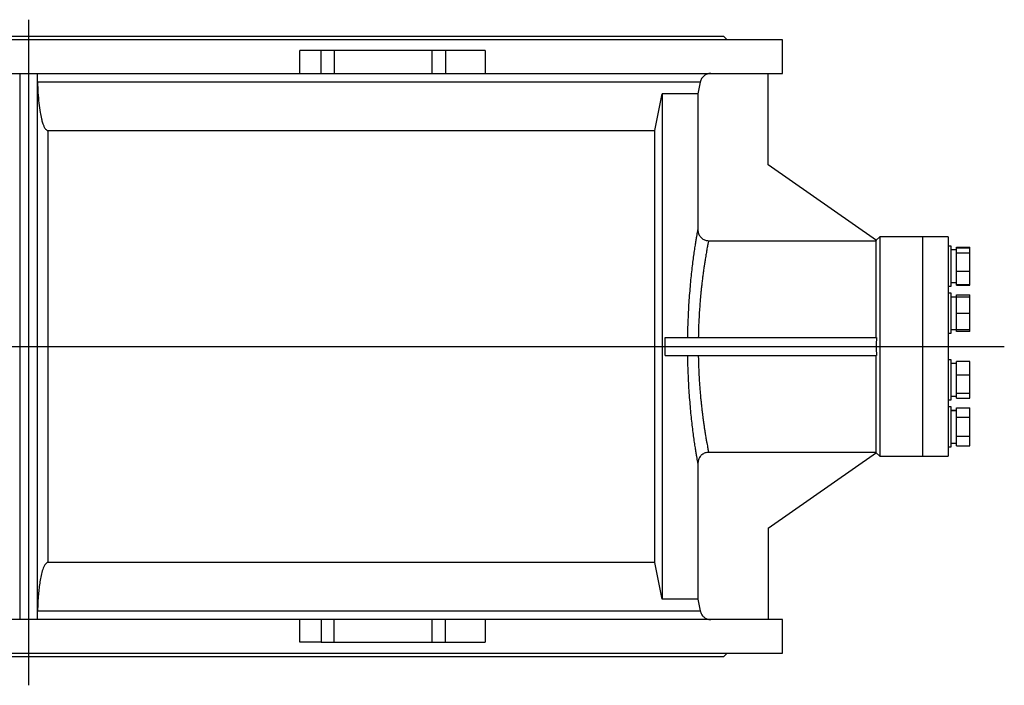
# Model space of a CAD drawing. Extents: x 562 to 5534, y -3603 to 136.
# Tile 5 of 15: x 2411 to 3792, y -3603 to -2669. Entities that reach past the tile are written whole.
import ezdxf

# ---------------------------------------------------------------- set-up
doc = ezdxf.new("R2010")
doc.units = 0
doc.layers.get('0').update_dxf_attribs({"linetype": 'CONTINUOUS'})

msp = doc.modelspace()

# ---------------------------------------------------------------- linework, layer by layer
for p, q in [((2423.1, -2669.4), (2423.1, -3603.1)), ((672.4, -3127.8), (3791.7, -3127.8))]:
    msp.add_line(p, q)
at = {"color": 7, "linetype": 'CONTINUOUS'}
for p, q in [((2423.1, -2692.8), (1448.1, -2692.8)), ((3398.1, -2692.8), (2423.1, -2692.8)), ((3403.1, -2697.8), (3398.1, -2692.8)), ((2423.1, -2697.8), (1365.6, -2697.8)), ((3480.6, -2697.8), (2423.1, -2697.8)), ((3480.6, -2744.8), (3480.6, -2697.8)), ((2803.7, -2744.8), (2803.7, -2712.8)), ((2833.7, -2712.8), (2803.7, -2712.8)), ((2833.7, -2744.8), (2833.7, -2712.8)), ((2851.9, -2712.8), (2833.7, -2712.8)), ((2851.9, -2712.8), (2851.9, -2744.8)), ((2988.8, -2712.8), (2851.9, -2712.8)), ((2988.8, -2712.8), (2988.8, -2744.8)), ((3008.1, -2712.8), (2988.8, -2712.8)), ((3008.1, -2712.8), (3008.1, -2744.8)), ((3063.3, -2712.8), (3008.1, -2712.8)), ((3063.3, -2712.8), (3063.3, -2744.8)), ((2042.5, -2744.8), (2803.7, -2744.8)), ((2410.6, -2744.8), (2410.6, -3510.8)), ((2435.6, -3510.8), (2435.6, -2744.8)), ((2803.7, -2744.8), (2833.7, -2744.8)), ((2833.7, -2744.8), (2851.9, -2744.8)), ((2851.9, -2744.8), (2988.8, -2744.8)), ((2988.8, -2744.8), (3008.1, -2744.8)), ((3008.1, -2744.8), (3063.3, -2744.8)), ((3063.3, -2744.8), (3480.6, -2744.8)), ((3460.6, -2872.8), (3460.6, -2744.8)), ((3365.2, -2757), (2435.7, -2757)), ((3365.2, -2757), (3362, -2773.4)), ((3301.3, -2824.8), (3311.9, -2773.4)), ((3362, -2773.4), (3311.9, -2773.4)), ((3311.9, -2773.4), (3311.9, -3482.3)), ((3362, -2773.4), (3362, -2964.3)), ((2450.2, -2824.8), (2450.2, -3430.8)), ((2450.2, -2824.8), (3301.3, -2824.8)), ((3301.3, -3430.8), (3301.3, -2824.8)), ((3612.4, -2979.1), (3460.6, -2872.8)), ((3377, -2979.4), (3612.1, -2979.4)), ((3617.1, -2973.8), (3612.1, -2978.8)), ((3612.4, -2979.1), (3612.1, -2979.4)), ((3612.1, -3115.3), (3612.1, -2979.4)), ((3677.1, -2973.8), (3617.1, -2973.8)), ((3617.1, -2973.8), (3617.1, -3281.8)), ((3713.1, -2973.8), (3677.1, -2973.8)), ((3677.1, -2973.8), (3677.1, -3281.8)), ((3713.1, -2973.8), (3713.1, -3281.8)), ((3717.1, -2987.1), (3713.1, -2987.1)), ((3717.1, -3034.9), (3717.1, -2987.1)), ((3724.6, -2992.4), (3717.1, -2992.4)), ((3724.6, -2989.5), (3724.6, -2988.6)), ((3724.6, -2988.6), (3743.3, -2988.6)), ((3724.6, -2989.5), (3743.3, -2989.5)), ((3724.6, -2996.4), (3724.6, -2989.5)), ((3724.6, -2996.4), (3743.3, -2996.4)), ((3724.6, -3022), (3724.6, -2996.4)), ((3743.3, -2989.5), (3743.3, -2988.6)), ((3743.3, -2996.4), (3743.3, -2989.5)), ((3743.3, -3022), (3743.3, -2996.4)), ((3724.6, -3022), (3743.3, -3022)), ((3724.6, -3040.8), (3724.6, -3022)), ((3743.3, -3040.8), (3743.3, -3022)), ((3717.1, -3043.1), (3717.1, -3034.9)), ((3717.1, -3037.9), (3724.6, -3037.9)), ((3713.1, -3043.1), (3717.1, -3043.1)), ((3724.6, -3041.7), (3724.6, -3040.8)), ((3724.6, -3040.8), (3743.3, -3040.8)), ((3724.6, -3041.7), (3743.3, -3041.7)), ((3743.3, -3041.7), (3743.3, -3040.8)), ((3717.1, -3053.2), (3713.1, -3053.2)), ((3717.1, -3109.2), (3717.1, -3053.2)), ((3724.6, -3058.4), (3717.1, -3058.4)), ((3724.6, -3055.5), (3743.3, -3055.5)), ((3724.6, -3058.2), (3724.6, -3055.5)), ((3724.6, -3081.2), (3724.6, -3058.2)), ((3724.6, -3058.2), (3743.3, -3058.2)), ((3743.3, -3058.2), (3743.3, -3055.5)), ((3743.3, -3081.2), (3743.3, -3058.2)), ((3724.6, -3081.2), (3743.3, -3081.2)), ((3724.6, -3104.2), (3724.6, -3081.2)), ((3743.3, -3104.2), (3743.3, -3081.2)), ((3717.1, -3103.9), (3724.6, -3103.9)), ((3724.6, -3106.8), (3724.6, -3104.2)), ((3724.6, -3104.2), (3743.3, -3104.2)), ((3743.3, -3106.8), (3724.6, -3106.8)), ((3743.3, -3106.8), (3743.3, -3104.2)), ((3316.2, -3140.3), (3316.2, -3115.3)), ((3316.2, -3115.3), (3612.5, -3115.3)), ((3713.1, -3109.2), (3717.1, -3109.2)), ((3316.2, -3140.3), (3612.5, -3140.3)), ((3612.1, -3276.3), (3612.1, -3140.3)), ((3717.1, -3146.5), (3713.1, -3146.5)), ((3717.1, -3202.5), (3717.1, -3146.5)), ((3743.3, -3148.9), (3724.6, -3148.9)), ((3724.6, -3167.7), (3724.6, -3148.9)), ((3743.3, -3167.7), (3743.3, -3148.9)), ((3724.6, -3151.8), (3717.1, -3151.8)), ((3724.6, -3193.3), (3724.6, -3167.7)), ((3724.6, -3167.7), (3743.3, -3167.7)), ((3743.3, -3193.3), (3743.3, -3167.7)), ((3713.1, -3202.5), (3717.1, -3202.5)), ((3717.1, -3197.3), (3724.6, -3197.3)), ((3724.6, -3193.3), (3743.3, -3193.3)), ((3724.6, -3200.2), (3724.6, -3193.3)), ((3724.6, -3200.2), (3743.3, -3200.2)), ((3743.3, -3200.2), (3743.3, -3193.3)), ((3717.1, -3212.6), (3713.1, -3212.6)), ((3717.1, -3268.6), (3717.1, -3212.6)), ((3724.6, -3217.8), (3717.1, -3217.8)), ((3724.6, -3214), (3743.3, -3214)), ((3724.6, -3227.3), (3724.6, -3214)), ((3743.3, -3227.3), (3743.3, -3214)), ((3743.3, -3227.3), (3724.6, -3227.3)), ((3724.6, -3253.8), (3724.6, -3227.3)), ((3743.3, -3253.8), (3743.3, -3227.3)), ((3724.6, -3253.8), (3743.3, -3253.8)), ((3724.6, -3267.1), (3724.6, -3253.8)), ((3743.3, -3267.1), (3743.3, -3253.8)), ((3713.1, -3268.6), (3717.1, -3268.6)), ((3717.1, -3263.3), (3724.6, -3263.3)), ((3724.6, -3267.1), (3743.3, -3267.1)), ((3612.1, -3276.3), (3377, -3276.3)), ((3460.6, -3382.9), (3612.4, -3276.6)), ((3612.1, -3276.3), (3612.4, -3276.6)), ((3612.1, -3276.8), (3617.1, -3281.8)), ((3617.1, -3281.8), (3677.1, -3281.8)), ((3677.1, -3281.8), (3713.1, -3281.8)), ((3362, -3291.4), (3362, -3482.3)), ((3460.6, -3382.9), (3460.6, -3510.8)), ((3301.3, -3430.8), (2450.2, -3430.8)), ((3311.9, -3482.3), (3301.3, -3430.8)), ((3362, -3482.3), (3311.9, -3482.3)), ((3362, -3482.3), (3365.2, -3498.7)), ((2435.7, -3498.7), (3365.2, -3498.7)), ((2803.7, -3510.8), (2042.5, -3510.8)), ((2803.7, -3542.8), (2803.7, -3510.8)), ((2833.7, -3510.8), (2803.7, -3510.8)), ((2833.7, -3510.8), (2833.7, -3542.8)), ((2851.9, -3510.8), (2833.7, -3510.8)), ((2851.9, -3542.8), (2851.9, -3510.8)), ((2988.8, -3510.8), (2851.9, -3510.8)), ((2988.8, -3510.8), (2988.8, -3542.8)), ((3008.1, -3510.8), (2988.8, -3510.8)), ((3008.1, -3542.8), (3008.1, -3510.8)), ((3063.3, -3510.8), (3008.1, -3510.8)), ((3063.3, -3510.8), (3063.3, -3542.8)), ((3480.6, -3510.8), (3063.3, -3510.8)), ((3480.6, -3557.8), (3480.6, -3510.8)), ((2833.7, -3542.8), (2803.7, -3542.8)), ((2833.7, -3542.8), (2851.9, -3542.8)), ((2851.9, -3542.8), (2988.8, -3542.8)), ((2988.8, -3542.8), (3008.1, -3542.8)), ((3008.1, -3542.8), (3063.3, -3542.8)), ((1365.6, -3557.8), (2423.1, -3557.8)), ((1448.1, -3562.8), (3398.1, -3562.8)), ((2423.1, -3557.8), (3480.6, -3557.8)), ((3398.1, -3562.8), (3403.1, -3557.8))]:
    msp.add_line(p, q, dxfattribs=at)
for centre, start_param, end_param in [((3717.1, -3240.6), 1.482977, 1.570796), ((3728.1, -3240.6), 1.626248, 1.747123)]:
    msp.add_ellipse(centre, major_axis=(62.5, 0), ratio=0.36397, start_param=start_param, end_param=end_param, dxfattribs=at)
for points, knots in [([(3379.9, -2744.8), (3379.1, -2744.9), (3377.4, -2745), (3374.9, -2745.6), (3372.6, -2746.7), (3370.5, -2748.1), (3368.7, -2749.8), (3367.1, -2751.9), (3365.9, -2754.3), (3365.4, -2756.1), (3365.2, -2757)], [0, 0, 0, 0, 0.120618, 0.244732, 0.365351, 0.489466, 0.610078, 0.734188, 0.864848, 1, 1, 1, 1]), ([(2435.7, -2757), (2435.8, -2761.9), (2436.1, -2771.7), (2437.3, -2785.9), (2438.9, -2798.1), (2440.8, -2807.4), (2442.5, -2813.7), (2444.1, -2818.3), (2445.7, -2821.4), (2447.3, -2823.5), (2448.6, -2824.5), (2449.5, -2824.8), (2450, -2824.8), (2450.2, -2824.8)], [0, 0, 0, 0, 0.206483, 0.41294, 0.597759, 0.724124, 0.810945, 0.871057, 0.928943, 0.957924, 0.979491, 0.994101, 1, 1, 1, 1]), ([(3347.7, -3115.3), (3347.8, -3110.5), (3348, -3100.9), (3348.5, -3086.7), (3349.2, -3072.9), (3350.1, -3059.5), (3351.1, -3046.6), (3352.2, -3034.4), (3353.5, -3022.9), (3354.7, -3012.1), (3356, -3002.3), (3357.2, -2993.5), (3358.4, -2985.6), (3359.5, -2978.9), (3360.4, -2973.3), (3361.1, -2969), (3361.7, -2965.9), (3361.9, -2964.8), (3362, -2964.3)], [0, 0, 0, 0, 0.062845, 0.125441, 0.188116, 0.25088, 0.313132, 0.375312, 0.437897, 0.500584, 0.562805, 0.625042, 0.687767, 0.750313, 0.81249, 0.874806, 0.93762, 1, 1, 1, 1]), ([(3362, -2964.3), (3362, -2965.2), (3362.1, -2966.9), (3362.8, -2969.4), (3363.8, -2971.7), (3365.2, -2973.8), (3367, -2975.6), (3369, -2977.2), (3371.3, -2978.3), (3373.9, -2979.2), (3375.9, -2979.3), (3377, -2979.4)], [0, 0, 0, 0, 0.107861, 0.21572, 0.32359, 0.431459, 0.539118, 0.646778, 0.75407, 0.861359, 1, 1, 1, 1]), ([(3377, -2979.4), (3376.9, -2979.7), (3376.8, -2980.2), (3376.5, -2981.8), (3376.1, -2983.7), (3375.6, -2986.2), (3375, -2989.1), (3374.4, -2992.4), (3373.8, -2995.9), (3373.2, -2999.4), (3372.6, -3003.2), (3372, -3006.8), (3371.5, -3010.2), (3371.1, -3012.9), (3370.6, -3015.7), (3370.2, -3018.8), (3369.7, -3022.3), (3369.2, -3025.8), (3368.8, -3029), (3368.4, -3032), (3368, -3035.1), (3367.6, -3038.3), (3367.3, -3041.7), (3366.8, -3045.5), (3366.4, -3049.9), (3365.9, -3054.8), (3365.4, -3059.8), (3364.9, -3066.4), (3364.2, -3074.6), (3363.6, -3084.6), (3363.1, -3094.7), (3362.7, -3105), (3362.6, -3111.9), (3362.5, -3115.3)], [0, 0, 0, 0, 0.041135, 0.082873, 0.125217, 0.165347, 0.206844, 0.249708, 0.284086, 0.319362, 0.354047, 0.388676, 0.410183, 0.433387, 0.451164, 0.472641, 0.499453, 0.523874, 0.544183, 0.560379, 0.58101, 0.601309, 0.620227, 0.640372, 0.66787, 0.694671, 0.722418, 0.749155, 0.800836, 0.8505, 0.900101, 0.950487, 1, 1, 1, 1]), ([(3362, -3291.4), (3361.9, -3290.8), (3361.7, -3289.8), (3361.1, -3286.7), (3360.4, -3282.4), (3359.5, -3276.8), (3358.4, -3270.1), (3357.2, -3262.3), (3356, -3253.4), (3354.7, -3243.5), (3353.5, -3232.8), (3352.2, -3221.3), (3351.1, -3209), (3350.1, -3196.1), (3349.2, -3182.7), (3348.5, -3168.9), (3348, -3154.7), (3347.8, -3145.1), (3347.7, -3140.3)], [0, 0, 0, 0, 0.062303, 0.124539, 0.187231, 0.249959, 0.312218, 0.374515, 0.437321, 0.499935, 0.562197, 0.624591, 0.687468, 0.74997, 0.812228, 0.87472, 0.937602, 1, 1, 1, 1]), ([(3362.5, -3140.3), (3362.5, -3143.2), (3362.7, -3149), (3363, -3157.6), (3363.3, -3166), (3363.8, -3174.4), (3364.3, -3182.5), (3364.9, -3190.2), (3365.5, -3197.2), (3366.1, -3203.5), (3366.8, -3209.7), (3367.3, -3214.7), (3367.8, -3218.7), (3368.2, -3221.7), (3368.5, -3224.4), (3368.9, -3227.1), (3369.2, -3230.1), (3369.7, -3233.2), (3370.1, -3236.3), (3370.5, -3238.9), (3370.8, -3241.1), (3371.1, -3243.3), (3371.5, -3245.5), (3371.8, -3247.7), (3372.2, -3249.8), (3372.5, -3252.2), (3373, -3254.9), (3373.5, -3257.8), (3374, -3260.5), (3374.5, -3263.8), (3375.2, -3267.2), (3375.8, -3270.6), (3376.3, -3273.3), (3376.7, -3275.2), (3376.9, -3276), (3377, -3276.3)], [0, 0, 0, 0, 0.041165, 0.082934, 0.125312, 0.165496, 0.207059, 0.250003, 0.284375, 0.319663, 0.354426, 0.389151, 0.407002, 0.426006, 0.443175, 0.458752, 0.47771, 0.500048, 0.522031, 0.540558, 0.555629, 0.570958, 0.589475, 0.606903, 0.62324, 0.641151, 0.6687, 0.695532, 0.723297, 0.750053, 0.801715, 0.851381, 0.900804, 0.95083, 1, 1, 1, 1]), ([(3377, -3276.3), (3376.1, -3276.4), (3374.5, -3276.4), (3372, -3277.1), (3369.7, -3278.1), (3367.6, -3279.5), (3365.8, -3281.3), (3364.2, -3283.3), (3363.1, -3285.6), (3362.2, -3288.3), (3362.1, -3290.2), (3362, -3291.4)], [0, 0, 0, 0, 0.106996, 0.213992, 0.320987, 0.427981, 0.535055, 0.642132, 0.749522, 0.856914, 1, 1, 1, 1]), ([(2450.2, -3430.8), (2449.8, -3430.9), (2449, -3431), (2447.6, -3431.9), (2446, -3433.8), (2444.4, -3436.8), (2442.4, -3442), (2440.5, -3449), (2439, -3457.8), (2437.7, -3466.6), (2436.7, -3476.4), (2436, -3487.1), (2435.8, -3494.8), (2435.7, -3498.7)], [0, 0, 0, 0, 0.014241, 0.032802, 0.066306, 0.120352, 0.175715, 0.29951, 0.423479, 0.54934, 0.675215, 0.83752, 1, 1, 1, 1]), ([(3365.2, -3498.7), (3365.4, -3499.5), (3365.8, -3501.2), (3366.9, -3503.4), (3368.4, -3505.5), (3370.1, -3507.3), (3372.2, -3508.8), (3374.5, -3509.9), (3377.1, -3510.7), (3379, -3510.8), (3379.9, -3510.8)], [0, 0, 0, 0, 0.120584, 0.244665, 0.365249, 0.489328, 0.609923, 0.734012, 0.864758, 1, 1, 1, 1])]:
    msp.add_open_spline(points, degree=3, knots=knots, dxfattribs=at)
msp.add_open_spline([(3612.5, -3115.3), (3612.3, -3119.5), (3611.9, -3127.8), (3612.3, -3136.2), (3612.5, -3140.3)], degree=3, dxfattribs=at)

doc.saveas('drawing.dxf')
